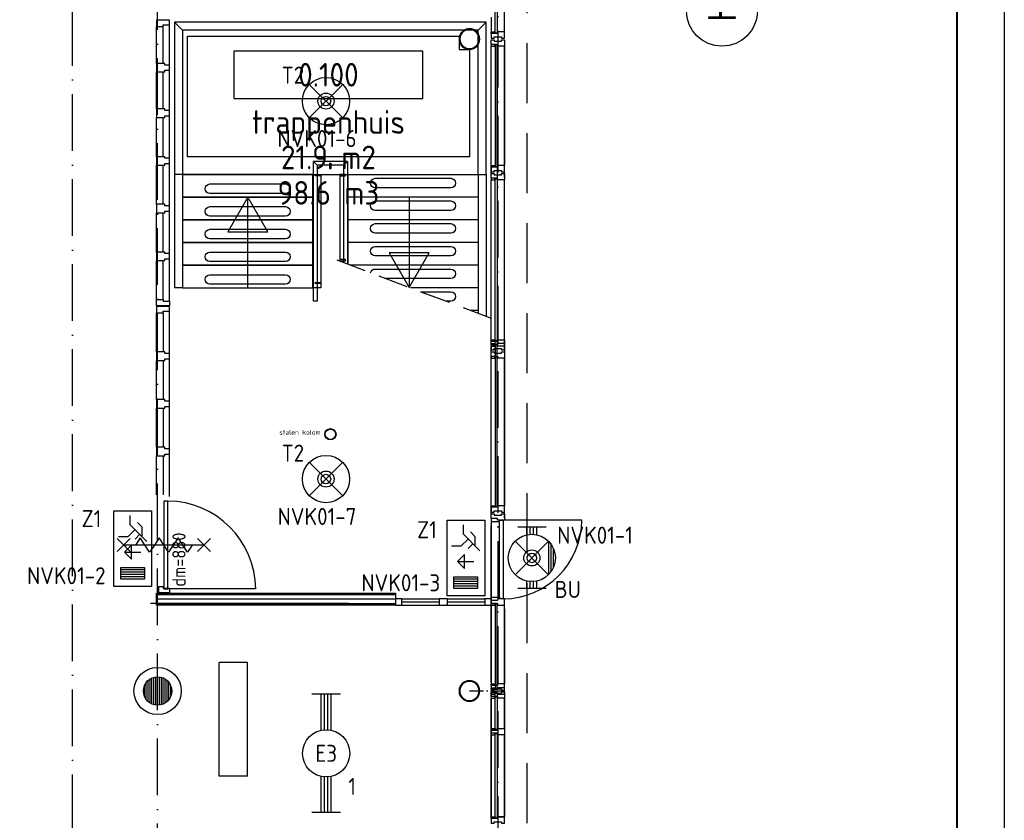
# Model space of a CAD drawing. Header units: millimetres. Extents: x 90707 to 259985, y -1262 to 84291.
# Tile 81 of 85: x 230286 to 240707, y 49239 to 57713. Entities that reach past the tile are written whole.
import ezdxf
from ezdxf.enums import TextEntityAlignment as Align

# ---------------------------------------------------------------- set-up
doc = ezdxf.new("R2010")
doc.units = ezdxf.units.MM
doc.header["$LTSCALE"] = 100
for name, pattern in [('DASHDOT', [9, 6, -1.5, 0, -1.5]), ('HIDDEN', [9.525, 6.35, -3.175]), ('HIDDEN2', [4.7625, 3.175, -1.5875])]:
    doc.linetypes.add(name, pattern=pattern)
doc.layers.get('0').update_dxf_attribs({"linetype": 'CONTINUOUS'})
for name, color, linetype in [('AL$1----_ALGEMEEN', 7, 'CONTINUOUS'), ('AL$7----_STRAMIEN', 1, 'DASHDOT'), ('AL$8----_HULPLIJNEN', 2, 'CONTINUOUS'), ('AL21----_BUITENWAND', 4, 'CONTINUOUS'), ('AL22----_BINNENWAND', 7, 'CONTINUOUS'), ('AL24----_TRAPPEN', 7, 'CONTINUOUS'), ('AL28----_KONSTRUKTIE', 3, 'CONTINUOUS'), ('AL29----_BOVENBOUW', 7, 'CONTINUOUS'), ('AL31----_BUITENKOZ', 7, 'CONTINUOUS'), ('AL31----_DRAAIRICHTING', 1, 'CONTINUOUS'), ('AL32----_BINNENKOZ', 7, 'CONTINUOUS'), ('AL32----_DAGMAAT', 1, 'CONTINUOUS'), ('AL65----_BEVEILIGING', 7, 'CONTINUOUS'), ('ALL-----_REFLIJNEN', 8, 'CONTINUOUS'), ('ALN-----_BLOCKNAAM', 2, 'CONTINUOUS'), ('ALXOU---_GLAS', 7, 'CONTINUOUS'), ('ARMATUUR', 8, 'CONTINUOUS'), ('EB63101-_ATTRIB', 2, 'CONTINUOUS'), ('EB63202-_ATTRIB', 2, 'CONTINUOUS'), ('EB63501-_ATTRIB', 2, 'CONTINUOUS'), ('EL63101-_LICHT-ARM', 3, 'CONTINUOUS'), ('EL63202-_NOODVRL-TXT', 3, 'CONTINUOUS'), ('EL63501-_NOODVRL-ARM', 3, 'CONTINUOUS'), ('EL6441--_DATACOM', 3, 'CONTINUOUS'), ('GEBOUWLABEL', 4, 'CONTINUOUS'), ('HEKWERKEN', 1, 'CONTINUOUS'), ('INHOUD', 7, 'CONTINUOUS'), ('LIJN025', 10, 'CONTINUOUS'), ('LIJN050', 90, 'CONTINUOUS'), ('OMSCHRIJVING', 7, 'CONTINUOUS'), ('OPPERVLAK', 7, 'CONTINUOUS'), ('TEKST25', 10, 'CONTINUOUS'), ('TEKST35', 50, 'CONTINUOUS'), ('TEKST50', 90, 'CONTINUOUS'), ('TRAPBEKLEDIG', 7, 'CONTINUOUS'), ('VOLGNUMMER', 7, 'CONTINUOUS')]:
    doc.layers.add(name, color=color, linetype=linetype)
doc.styles.add('1_8', font='ISO', dxfattribs={"height": 1.8})
doc.styles.add('ISO', font='ISO.SHX')
doc.styles.add('NORATT', font='isocp.shx')
doc.styles.add('ROMAND', font='romand')
doc.styles.get("Standard").update_dxf_attribs({"font": 'iso.shx'})

# ---------------------------------------------------------------- blocks, each defined once
blk = doc.blocks.new('A0-GE')
at = {"layer": 'LIJN025'}
blk.add_lwpolyline([(1500, 841), (1500, 0), (0, 0), (0, 841)], close=True, dxfattribs=at)
at = {"layer": 'LIJN050', "const_width": 0.2}
blk.add_lwpolyline([(1495, 836), (25, 836), (25, 5), (1495, 5)], close=True, dxfattribs=at)
at = {"layer": 'TEKST25', "style": 'ROMAND', "width": 2.899115}
blk.add_attdef('STATUS', text='', height=2.5, dxfattribs=at).set_placement((1454, 71.5), (1493, 71.5), align=Align.FIT)
at = {"layer": 'TEKST25', "style": 'ISO'}
for tag, p in [('E', (1455.25, 66)), ('NAAM-E', (1466.75, 66)), ('DATUM-E', (1485, 66)), ('D', (1455.25, 61)), ('NAAM-D', (1466.75, 61)), ('DATUM-D', (1485, 61)), ('C', (1455.25, 56)), ('NAAM-C', (1466.75, 56)), ('DATUM-C', (1485, 56)), ('B', (1455.25, 51)), ('NAAM-B', (1466.75, 51)), ('DATUM-B', (1485, 51)), ('A', (1455.25, 46)), ('NAAM-A', (1466.75, 46)), ('DATUM-A', (1485, 46))]:
    blk.add_attdef(tag, text='', height=2.5, dxfattribs=at).set_placement(p, align=Align.CENTER)
for tag, p in [('DATUM', (1332.75, 36.25)), ('SCHAAL', (1368, 36.25)), ('GETEKEND', (1398.25, 36.25)), ('GECONTOL.', (1433, 36.25)), ('FORMAAT', (1463.25, 28.25))]:
    blk.add_attdef(tag, p, '', height=2.5, dxfattribs=at)
at = {"layer": 'TEKST35', "style": 'ISO'}
for tag, p in [('PROJECT', (1334.5, 72.5)), ('PLAATS', (1334.5, 63.5)), ('INSTALLATIE-REGEL1', (1334.5, 52.5)), ('INSTALLATIE-REGEL2', (1334.5, 43.5))]:
    blk.add_attdef(tag, p, '', height=4, dxfattribs=at)
blk.add_attdef('PROJ.NR.', text='', height=4, dxfattribs=at).set_placement((1481, 23), align=Align.CENTER)
at = {"layer": 'TEKST50', "style": 'ISO'}
blk.add_attdef('FILE-NAAM', text='', height=5, dxfattribs=at).set_placement((1473.5, 7.5), align=Align.CENTER)
blk = doc.blocks.new('ES3G01')
at = {"color": 0}
for p, q in [((-1.77, 1.77), (1.77, -1.77)), ((1.77, 1.77), (-1.77, -1.77))]:
    blk.add_line(p, q, dxfattribs=at)
at = {"color": 6}
blk.add_lwpolyline([(1.77, -1.77), (1.75, -1.75)], dxfattribs=at)
blk.add_circle((0, 0), 2.5)
at = {"color": 0}
for radius in [0.85, 0.5]:
    blk.add_circle((0, 0), radius, dxfattribs=at)
at = {"color": 6, "style": '1_8'}
for tag, flags, p in [('A_CODE', 8, (-3.5, 2.75)), ('SCHAK', 8, (3.5, 2.75)), ('GROEP', 8, (-3.5, -2.75)), ('KAST', 9, (3.5, -2.75))]:
    blk.add_attdef(tag, text='', height=1.8, dxfattribs=dict(at, flags=flags)).set_placement(p, align=Align.MIDDLE)
blk = doc.blocks.new('EJ3T01W')
at = {"color": 0}
for p, q in [((-3.25, -1.5), (-3.25, 1.5)), ((-1.77, 1.77), (1.77, -1.77)), ((1.77, 1.77), (-1.77, -1.77)), ((3.25, -1.5), (3.25, 1.5)), ((-3.25, 0.52), (-2.44, 0.52)), ((-3.25, 0.17), (-2.49, 0.17)), ((2.44, 0.52), (3.25, 0.52)), ((2.49, 0.17), (3.25, 0.17)), ((-3.25, -0.17), (-2.49, -0.17)), ((-3.25, -0.52), (-2.44, -0.52)), ((2.44, -0.52), (3.25, -0.52)), ((2.49, -0.17), (3.25, -0.17))]:
    blk.add_line(p, q, dxfattribs=at)
for p, q in [((1.77, -1.77), (-1.77, -1.77)), ((1.48, -2.02), (-1.48, -2.02)), ((1.05, -2.27), (-1.05, -2.27))]:
    blk.add_line(p, q)
at = {"color": 6}
blk.add_lwpolyline([(1.77, -1.77), (1.75, -1.75)], dxfattribs=at)
at = {"color": 0}
for radius in [2.5, 0.85, 0.5]:
    blk.add_circle((0, 0), radius, dxfattribs=at)
at = {"color": 6, "style": '1_8'}
for tag, flags, p in [('A_CODE', 8, (-3.5, 2.75)), ('SCHAK', 8, (3.5, 2.75)), ('GROEP', 8, (-3.5, -2.75)), ('KAST', 9, (3.5, -2.75))]:
    blk.add_attdef(tag, text='', height=1.8, dxfattribs=dict(at, flags=flags)).set_placement(p, align=Align.MIDDLE)
blk = doc.blocks.new('ES3N026')
for p, q in [((2.25, 1.25), (2.25, -1.25)), ((2.5, 1.25), (2.5, -1.25)), ((2.75, 1.25), (2.75, -1.25)), ((3, 1.25), (3, -1.25)), ((-1.5, 0.75), (-1, 0.25)), ((0.38, -0.88), (0.38, 0.87))]:
    blk.add_line(p, q)
for points in [[(4.01, 2.01), (4.01, -1.98), (-3.99, -1.98), (-3.99, 2.01)], [(3.25, -1.25), (2, -1.25), (2, 1.25), (3.25, 1.25)], [(0.38, -0.88), (1.12, -0.13), (-0.37, -0.13)]]:
    blk.add_lwpolyline(points, close=True)
for points in [[(-0.75, 1.5), (-2.5, -0.25), (-3.5, -0.25)], [(-1.25, 1), (-2.25, 1), (-2.75, 0.5)], [(-2, 0.25), (-1.25, -0.5), (-1.25, -1.5)]]:
    blk.add_lwpolyline(points)
at = {"color": 2, "style": '1_8', "flags": 8}
blk.add_attdef('NUMMER', text='', height=1.8, dxfattribs=at).set_placement((4, 3.75), align=Align.MIDDLE)
at = {"style": '1_8'}
for tag, flags, p in [('A_CODE', 8, (-3.5, 2.75)), ('SCHAK', 8, (3.5, 2.75)), ('GROEP', 8, (-3.5, -2.75)), ('KAST', 9, (3.5, -2.75))]:
    blk.add_attdef(tag, text='', height=1.8, dxfattribs=dict(at, flags=flags)).set_placement(p, align=Align.MIDDLE_CENTER)
blk = doc.blocks.new('EJ3T20')
at = {"color": 0}
for p, q in [((-6.25, -1.5), (-6.25, 1.5)), ((-6.25, -1.5), (-6.25, 1.5)), ((6.25, -1.5), (6.25, 1.5)), ((6.25, -1.5), (6.25, 1.5)), ((-6.25, 0.52), (-2.44, 0.52)), ((-6.25, 0.52), (-2.44, 0.52)), ((-6.25, 0.17), (-2.49, 0.17)), ((-6.25, 0.17), (-2.49, 0.17)), ((2.44, 0.52), (6.25, 0.52)), ((2.44, 0.52), (6.25, 0.52)), ((2.49, 0.17), (6.25, 0.17)), ((2.49, 0.17), (6.25, 0.17)), ((-6.25, -0.17), (-2.49, -0.17)), ((-6.25, -0.17), (-2.49, -0.17)), ((-6.25, -0.52), (-2.44, -0.52)), ((-6.25, -0.52), (-2.44, -0.52)), ((2.44, -0.52), (6.25, -0.52)), ((2.44, -0.52), (6.25, -0.52)), ((2.49, -0.17), (6.25, -0.17)), ((2.49, -0.17), (6.25, -0.17))]:
    blk.add_line(p, q, dxfattribs=at)
blk.add_circle((0, 0), 2.5, dxfattribs=at)
blk.add_circle((0, 0), 2.5, dxfattribs=at)
at = {"style": 'NORATT', "flags": 9}
blk.add_attdef('GELIJK', text='', height=1.8, dxfattribs=at).set_placement((3.5, 5), align=Align.MIDDLE_CENTER)
at = {"color": 6}
for tag, style, flags, p in [('SCHAK', 'NORATT', 8, (3.5, 2.75)), ('SCHAK', '1_8', 8, (3.5, 2.75)), ('A_CODE', 'NORATT', 8, (0, 0)), ('A_CODE', '1_8', 8, (0, 0)), ('GROEP', 'NORATT', 8, (-3.5, -2.75)), ('GROEP', '1_8', 8, (-3.5, -2.75)), ('KAST', 'NORATT', 9, (3.5, -2.75)), ('KAST', '1_8', 9, (3.5, -2.75))]:
    blk.add_attdef(tag, text='', height=1.8, dxfattribs=dict(at, style=style, flags=flags)).set_placement(p, align=Align.MIDDLE)
blk = doc.blocks.new('1010')
at = {"layer": 'AL$7----_STRAMIEN', "color": 7, "linetype": 'Continuous'}
blk.add_circle((0, 750), 750, dxfattribs=at)
at = {"layer": 'AL$7----_STRAMIEN', "color": 3, "linetype": 'Continuous'}
blk.add_attdef('STR-NAAM', text='', height=600, rotation=360, dxfattribs=at).set_placement((0, 750), align=Align.MIDDLE)
at = {"layer": 'ALN-----_BLOCKNAAM', "linetype": 'Continuous'}
blk.add_text('1010', height=100, dxfattribs=at).set_placement((0, 0))
blk = doc.blocks.new('GEBOUWLABEL')
at = {"layer": 'VOLGNUMMER'}
blk.add_lwpolyline([(-4, -1), (4, -1), (4, 1), (-4, 1)], close=True, dxfattribs=at)
at = {"color": 0, "linetype": 'ByBlock', "flags": 1}
for tag, p in [('OPPERVLAKTESOORT', (0.5, 8)), ('TERREIN', (0.5, 6.5)), ('GEBOUW', (0.5, 5)), ('GEBRUIKSFUNCTIE', (0.5, 3.5)), ('BOUWLAAG', (0.5, 2)), ('HOOGTE', (0, -6.5)), ('RUIMTEFUNCTIE', (0, -8))]:
    blk.add_attdef(tag, text='', height=1, dxfattribs=at).set_placement(p, align=Align.MIDDLE_CENTER)
at = {"layer": 'INHOUD', "color": 0, "linetype": 'ByBlock'}
blk.add_attdef('INHOUD', text='', height=1, dxfattribs=at).set_placement((0, -5), align=Align.MIDDLE_CENTER)
at = {"layer": 'OMSCHRIJVING', "color": 0, "linetype": 'ByBlock'}
blk.add_attdef('OMSCHRIJVING', text='', height=1, dxfattribs=at).set_placement((0, -2), align=Align.MIDDLE_CENTER)
at = {"layer": 'OPPERVLAK', "color": 0, "linetype": 'ByBlock'}
blk.add_attdef('OPPERVLAK', text='', height=1, dxfattribs=at).set_placement((0, -3.5), align=Align.MIDDLE_CENTER)
at = {"layer": 'VOLGNUMMER', "color": 0, "linetype": 'ByBlock'}
blk.add_attdef('VOLGNUMMER', text='', height=1, dxfattribs=at).set_placement((0, 0), align=Align.MIDDLE_CENTER)
blk = doc.blocks.new('BU11467H01')
at = {"linetype": 'Continuous'}
blk.add_lwpolyline([(0, 114), (67, 114), (67, 67), (50, 67), (50, 0), (0, 0)], close=True, dxfattribs=at)
blk = doc.blocks.new('A$Cca306792')
at = {"layer": 'AL$1----_ALGEMEEN', "color": 8}
for p, q in [((140892, 58864), (140807, 58949)), ((143928, 58660), (143928, 57523))]:
    blk.add_line(p, q, dxfattribs=at)
blk.add_lwpolyline([(140944, 58800), (143819, 58800), (143819, 58660), (143928, 58660), (143928, 57523), (140944, 57523), (140944, 58800)], close=True, dxfattribs=at)
for points in [[(142263, 57096), (142272, 57096)], [(142263, 57096), (142272, 57096)], [(142263, 56856), (142272, 56856)], [(142263, 56856), (142272, 56856)], [(142263, 56616), (142272, 56616)], [(142263, 56616), (142272, 56616)]]:
    blk.add_lwpolyline(points, dxfattribs=at)
at = {"layer": 'AL$7----_STRAMIEN', "color": 1}
blk.add_line((144228, 78659), (144228, 39965), dxfattribs=at)
for points in [[(139728, 41385), (139728, 78659)], [(140628, 39965), (140628, 78659)]]:
    blk.add_lwpolyline(points, dxfattribs=at)
at = {"layer": 'AL$8----_HULPLIJNEN', "color": 8, "linetype": 'DASHDOT', "ltscale": 0.25}
blk.add_line((143928, 51870), (144296, 51870), dxfattribs=at)
at = {"layer": 'AL21----_BUITENWAND', "color": 8, "linetype": 'HIDDEN'}
blk.add_line((144538, 50470), (144538, 59390), dxfattribs=at)
at = {"layer": 'AL22----_BINNENWAND', "color": 8}
blk.add_lwpolyline([(143145, 52779), (140618, 52779), (140618, 52904), (143145, 52904)], close=True, dxfattribs=at)
at = {"layer": 'AL22----_BINNENWAND', "color": 8, "linetype": 'Continuous'}
for points in [[(143145, 52889), (140618, 52889)], [(143145, 52794), (140618, 52794)]]:
    blk.add_lwpolyline(points, dxfattribs=at)
at = {"layer": 'AL24----_TRAPPEN', "color": 8}
for p, q in [((140892, 58864), (140807, 58949)), ((144107, 58949), (144022, 58864)), ((140892, 57336), (140807, 57336)), ((142357, 57336), (142357, 56136)), ((142557, 57336), (142557, 56417)), ((142557, 57336), (142557, 56417)), ((142642, 57336), (142642, 56384)), ((142642, 57336), (142642, 56384)), ((144022, 57336), (144107, 57336)), ((144022, 57336), (144022, 55866)), ((144107, 57336), (144107, 55834)), ((144022, 57096), (142642, 57096)), ((144022, 56856), (142642, 56856)), ((144022, 56616), (142642, 56616)), ((144022, 56376), (142666, 56376)), ((140892, 56136), (140807, 56136)), ((144022, 56136), (143305, 56136)), ((144022, 55896), (143943, 55896))]:
    blk.add_line(p, q, dxfattribs=at)
for points in [[(144107, 57336), (144107, 58949), (140807, 58949), (140807, 56136)], [(143923, 57523), (142531, 57523)], [(141582, 56136), (141582, 57095)], [(143291, 57096), (143291, 56141)], [(142263, 56136), (142272, 56136)], [(142357, 56136), (142272, 56136)]]:
    blk.add_lwpolyline(points, dxfattribs=at)
for points in [[(144022, 58864), (140892, 58864), (140892, 57336), (144022, 57336)], [(140892, 57096), (142272, 57096), (142272, 57336), (140892, 57336)], [(140892, 56856), (142272, 56856), (142272, 57096), (140892, 57096)], [(141582, 57095), (141371, 56729), (141794, 56729)], [(140892, 56616), (142272, 56616), (142272, 56856), (140892, 56856)], [(140892, 56376), (142272, 56376), (142272, 56616), (140892, 56616)], [(143291, 56141), (143503, 56507), (143080, 56507)], [(140892, 56136), (142272, 56136), (142272, 56376), (140892, 56376)]]:
    blk.add_lwpolyline(points, close=True, dxfattribs=at)
at = {"layer": 'AL28----_KONSTRUKTIE', "color": 8}
for points in [[(144038, 58770, 1), (143819, 58770, 1)], [(144030, 58770, 1), (143827, 58770, 1)]]:
    blk.add_lwpolyline(points, format="xyb", close=True, dxfattribs=at)
for radius in [60, 55]:
    blk.add_circle((142457, 54587), radius, dxfattribs=at)
for radius, start, end in [(110, 0, 180), (102, 0, 180), (110, 180, 0), (102, 180, 0)]:
    blk.add_arc((143928, 51870), radius, start, end, dxfattribs=at)
at = {"layer": 'AL29----_BOVENBOUW', "color": 8, "linetype": 'HIDDEN2'}
blk.add_line((144162, 55813), (142518, 56432), dxfattribs=at)
at = {"layer": 'AL31----_BUITENKOZ', "color": 8}
for p, q in [((144298, 58846), (144298, 59140)), ((144159, 59001), (144159, 58846)), ((144159, 58711), (144159, 58761)), ((144159, 58761), (144189, 58761)), ((144197, 58711), (144159, 58711)), ((144159, 58711), (144159, 58694)), ((144226, 58711), (144159, 58711)), ((144159, 57303), (144159, 58694)), ((144159, 58694), (144197, 58694)), ((144189, 58761), (144189, 58747)), ((144189, 58747), (144269, 58747)), ((144197, 58694), (144197, 58711)), ((144226, 58711), (144197, 58711)), ((144197, 58711), (144197, 58694)), ((144197, 58694), (144201, 58694)), ((144201, 58694), (144201, 58707)), ((144201, 58707), (144222, 58707)), ((144222, 58707), (144222, 58694)), ((144222, 58694), (144226, 58694)), ((144226, 58694), (144226, 58711)), ((144226, 58694), (144226, 58711)), ((144298, 58694), (144226, 58694)), ((144269, 58747), (144269, 58761)), ((144269, 58761), (144298, 58761)), ((144298, 58761), (144298, 58694)), ((144159, 55529), (144159, 57253)), ((144159, 55529), (144159, 55546)), ((144159, 55546), (144197, 55546)), ((144197, 55546), (144201, 55546)), ((144197, 55529), (144197, 55546)), ((144197, 55546), (144197, 55529)), ((144201, 55546), (144201, 55533)), ((144222, 55533), (144222, 55546)), ((144222, 55546), (144226, 55546)), ((144226, 55546), (144226, 55529)), ((144298, 55546), (144226, 55546)), ((144226, 55546), (144226, 55529)), ((144298, 55479), (144298, 55546)), ((144226, 55529), (144159, 55529)), ((144159, 55529), (144159, 55479)), ((144197, 55529), (144159, 55529)), ((144159, 55479), (144189, 55479)), ((144159, 55411), (144159, 55461)), ((144159, 55461), (144189, 55461)), ((144189, 55479), (144189, 55493)), ((144189, 55493), (144269, 55493)), ((144189, 55461), (144189, 55447)), ((144189, 55447), (144269, 55447)), ((144226, 55529), (144197, 55529)), ((144201, 55533), (144222, 55533)), ((144269, 55493), (144269, 55479)), ((144269, 55479), (144298, 55479)), ((144269, 55447), (144269, 55461)), ((144269, 55461), (144298, 55461)), ((144298, 55461), (144298, 55394)), ((144226, 55411), (144159, 55411)), ((144197, 55411), (144159, 55411)), ((144159, 55411), (144159, 55394)), ((144159, 53703), (144159, 55394)), ((144159, 55394), (144197, 55394)), ((144226, 55411), (144197, 55411)), ((144197, 55411), (144197, 55394)), ((144197, 55394), (144197, 55411)), ((144197, 55394), (144201, 55394)), ((144201, 55394), (144201, 55407)), ((144201, 55407), (144222, 55407)), ((144222, 55407), (144222, 55394)), ((144222, 55394), (144226, 55394)), ((144226, 55394), (144226, 55411)), ((144226, 55394), (144226, 55411)), ((144298, 55394), (144226, 55394)), ((144159, 51963), (144159, 53619)), ((144159, 51929), (144159, 51946)), ((144159, 51946), (144197, 51946)), ((144226, 51929), (144159, 51929)), ((144159, 51929), (144159, 51879)), ((144197, 51929), (144159, 51929)), ((144197, 51946), (144201, 51946)), ((144197, 51929), (144197, 51946)), ((144197, 51946), (144197, 51929)), ((144226, 51929), (144197, 51929)), ((144201, 51946), (144201, 51933)), ((144201, 51933), (144222, 51933)), ((144222, 51933), (144222, 51946)), ((144222, 51946), (144226, 51946)), ((144226, 51946), (144226, 51929)), ((144298, 51946), (144226, 51946)), ((144226, 51946), (144226, 51929)), ((144298, 51879), (144298, 51946)), ((144159, 51879), (144189, 51879)), ((144159, 51811), (144159, 51861)), ((144159, 51861), (144189, 51861)), ((144226, 51811), (144159, 51811)), ((144197, 51811), (144159, 51811)), ((144159, 51811), (144159, 51794)), ((144159, 51794), (144197, 51794)), ((144159, 51473), (144159, 51794)), ((144189, 51879), (144189, 51893)), ((144189, 51893), (144269, 51893)), ((144189, 51861), (144189, 51847)), ((144189, 51847), (144269, 51847)), ((144226, 51811), (144197, 51811)), ((144197, 51811), (144197, 51794)), ((144197, 51794), (144197, 51811)), ((144197, 51794), (144201, 51794)), ((144201, 51794), (144201, 51807)), ((144201, 51807), (144222, 51807)), ((144222, 51807), (144222, 51794)), ((144222, 51794), (144226, 51794)), ((144226, 51794), (144226, 51811)), ((144226, 51794), (144226, 51811)), ((144298, 51794), (144226, 51794)), ((144269, 51893), (144269, 51879)), ((144269, 51879), (144298, 51879)), ((144269, 51847), (144269, 51861)), ((144269, 51861), (144298, 51861)), ((144298, 51861), (144298, 51794)), ((144159, 51456), (144159, 51473)), ((144159, 51473), (144197, 51473)), ((144159, 51423), (144159, 51456)), ((144159, 51456), (144226, 51456)), ((144197, 51456), (144159, 51456)), ((144226, 51423), (144159, 51423)), ((144159, 50519), (144159, 51423)), ((144197, 51423), (144159, 51423)), ((144159, 51423), (144159, 51406)), ((144159, 51406), (144197, 51406)), ((144197, 51473), (144201, 51473)), ((144197, 51456), (144197, 51473)), ((144197, 51473), (144197, 51456)), ((144226, 51456), (144197, 51456)), ((144226, 51423), (144197, 51423)), ((144197, 51423), (144197, 51406)), ((144197, 51406), (144197, 51423)), ((144197, 51406), (144201, 51406)), ((144201, 51473), (144201, 51460)), ((144201, 51460), (144222, 51460)), ((144201, 51406), (144201, 51419)), ((144201, 51419), (144222, 51419)), ((144222, 51460), (144222, 51473)), ((144222, 51473), (144226, 51473)), ((144222, 51419), (144222, 51406)), ((144222, 51406), (144226, 51406)), ((144226, 51473), (144226, 51456)), ((144226, 51456), (144226, 51473)), ((144226, 51473), (144298, 51473)), ((144226, 51406), (144226, 51423)), ((144226, 51406), (144226, 51423)), ((144298, 51406), (144226, 51406)), ((144298, 51473), (144298, 51406)), ((144159, 50519), (144159, 50536)), ((144159, 50536), (144197, 50536)), ((144226, 50519), (144159, 50519)), ((144159, 50519), (144159, 50469)), ((144197, 50519), (144159, 50519)), ((144197, 50536), (144201, 50536)), ((144197, 50519), (144197, 50536)), ((144197, 50536), (144197, 50519)), ((144226, 50519), (144197, 50519)), ((144201, 50536), (144201, 50523)), ((144201, 50523), (144222, 50523)), ((144222, 50523), (144222, 50536)), ((144222, 50536), (144226, 50536)), ((144226, 50536), (144226, 50519)), ((144298, 50536), (144226, 50536)), ((144226, 50536), (144226, 50519)), ((144298, 50469), (144298, 50536))]:
    blk.add_line(p, q, dxfattribs=at)
at = {"layer": 'AL31----_BUITENKOZ', "color": 8, "linetype": 'Continuous'}
for p, q in [((144159, 58846), (144197, 58846)), ((144159, 58829), (144159, 58846)), ((144197, 58829), (144159, 58829)), ((144159, 58829), (144159, 58779)), ((144226, 58829), (144159, 58829)), ((144159, 58779), (144165, 58779)), ((144165, 58779), (144179, 58779)), ((144179, 58779), (144179, 58779)), ((144179, 58779), (144189, 58779)), ((144189, 58779), (144189, 58793)), ((144189, 58793), (144269, 58793)), ((144197, 58846), (144197, 58829)), ((144279, 58846), (144226, 58846)), ((144226, 58846), (144226, 58829)), ((144269, 58793), (144269, 58779)), ((144269, 58779), (144278, 58779)), ((144278, 58779), (144278, 58779)), ((144278, 58779), (144292, 58779)), ((144287, 58846), (144279, 58846)), ((144291, 58846), (144287, 58846)), ((144298, 58846), (144291, 58846)), ((144292, 58779), (144298, 58779)), ((144298, 58798), (144298, 58846)), ((144298, 58779), (144298, 58798))]:
    blk.add_line(p, q, dxfattribs=at)
at = {"layer": 'AL31----_BUITENKOZ', "color": 8}
for points in [[(144159, 57431), (144159, 58694)], [(144298, 57303), (144298, 58694)], [(144298, 58694), (144298, 57431)], [(144159, 55588), (144159, 57279)], [(144298, 55588), (144298, 57279)], [(144298, 55546), (144298, 57236)], [(144159, 53831), (144159, 55521)], [(144298, 55521), (144298, 53831)], [(144298, 53703), (144298, 55394)], [(144159, 53662), (144159, 51903)], [(144298, 51903), (144298, 52779)], [(144298, 52739), (144298, 51946)], [(144159, 51836), (144159, 50537)], [(144298, 51836), (144298, 50537)], [(144298, 51473), (144298, 51794)], [(144298, 50536), (144298, 51406)]]:
    blk.add_lwpolyline(points, dxfattribs=at)
for points in [[(144226, 57431), (144226, 57414), (144159, 57414), (144159, 57364), (144189, 57364), (144189, 57378), (144269, 57378), (144269, 57364), (144298, 57364), (144298, 57431)], [(144197, 57414), (144159, 57414), (144159, 57431), (144197, 57431)], [(144197, 57431), (144201, 57431), (144201, 57418), (144222, 57418), (144222, 57431), (144226, 57431), (144226, 57414), (144197, 57414)], [(144226, 57279), (144226, 57296), (144159, 57296), (144159, 57346), (144189, 57346), (144189, 57332), (144269, 57332), (144269, 57346), (144298, 57346), (144298, 57279)], [(144197, 57296), (144159, 57296), (144159, 57279), (144197, 57279)], [(144197, 57279), (144201, 57279), (144201, 57292), (144222, 57292), (144222, 57279), (144226, 57279), (144226, 57296), (144197, 57296)], [(144197, 55571), (144159, 55571), (144159, 55588), (144197, 55588)], [(144298, 55521), (144226, 55521), (144226, 55538), (144159, 55538), (144159, 55571), (144226, 55571), (144226, 55588), (144298, 55588)], [(144197, 55588), (144201, 55588), (144201, 55575), (144222, 55575), (144222, 55588), (144226, 55588), (144226, 55571), (144197, 55571)], [(144197, 55538), (144159, 55538), (144159, 55521), (144197, 55521)], [(144197, 55521), (144201, 55521), (144201, 55534), (144222, 55534), (144222, 55521), (144226, 55521), (144226, 55538), (144197, 55538)], [(144226, 53831), (144226, 53814), (144159, 53814), (144159, 53764), (144189, 53764), (144189, 53778), (144269, 53778), (144269, 53764), (144298, 53764), (144298, 53831)], [(144197, 53814), (144159, 53814), (144159, 53831), (144197, 53831)], [(144197, 53831), (144201, 53831), (144201, 53818), (144222, 53818), (144222, 53831), (144226, 53831), (144226, 53814), (144197, 53814)], [(144226, 53679), (144226, 53696), (144159, 53696), (144159, 53746), (144189, 53746), (144189, 53732), (144269, 53732), (144269, 53746), (144298, 53746), (144298, 53679)], [(144159, 53696), (144159, 53662), (144247, 53662), (144247, 53679), (144226, 53679), (144226, 53696)], [(144247, 53679), (144287, 53679), (144287, 52846), (144247, 52846)], [(144159, 52829), (144159, 52863), (144247, 52863), (144247, 52846), (144226, 52846), (144226, 52829)], [(144298, 52846), (144226, 52846), (144226, 52829), (144159, 52829), (144159, 52796), (144226, 52796), (144226, 52779), (144298, 52779)], [(144197, 52796), (144159, 52796), (144159, 52779), (144197, 52779)], [(144197, 52779), (144201, 52779), (144201, 52792), (144222, 52792), (144222, 52779), (144226, 52779), (144226, 52796), (144197, 52796)], [(144226, 50537), (144226, 50520), (144159, 50520), (144159, 50470), (144189, 50470), (144189, 50484), (144269, 50484), (144269, 50470), (144298, 50470), (144298, 50537)], [(144197, 50520), (144159, 50520), (144159, 50537), (144197, 50537)], [(144197, 50537), (144201, 50537), (144201, 50524), (144222, 50524), (144222, 50537), (144226, 50537), (144226, 50520), (144197, 50520)], [(144197, 50536), (144201, 50536), (144201, 50523), (144222, 50523), (144222, 50536), (144226, 50536), (144226, 50519), (144197, 50519)]]:
    blk.add_lwpolyline(points, close=True, dxfattribs=at)
at = {"layer": 'AL31----_BUITENKOZ', "color": 8, "linetype": 'Continuous'}
blk.add_lwpolyline([(140735, 53880), (140694, 53880), (140694, 52950), (140735, 52950)], close=True, dxfattribs=at)
at = {"layer": 'AL31----_DRAAIRICHTING', "color": 8}
for p, q in [((141665, 52950), (140735, 52950)), ((140568, 51732), (140568, 52007)), ((140588, 51725), (140588, 52014)), ((140608, 51721), (140608, 52018)), ((140628, 51720), (140628, 52020)), ((140648, 51721), (140648, 52018)), ((140668, 51725), (140668, 52014)), ((140688, 51732), (140688, 52007)), ((140488, 51816), (140488, 51923)), ((140508, 51780), (140508, 51960)), ((140528, 51758), (140528, 51981)), ((140548, 51743), (140548, 51996)), ((140708, 51743), (140708, 51996)), ((140728, 51758), (140728, 51981)), ((140748, 51780), (140748, 51960)), ((140768, 51816), (140768, 51923)), ((144159, 51886), (144159, 51903)), ((144159, 51903), (144197, 51903)), ((144197, 51903), (144201, 51903)), ((144197, 51886), (144197, 51903)), ((144197, 51903), (144197, 51886)), ((144201, 51903), (144201, 51890)), ((144222, 51890), (144222, 51903)), ((144222, 51903), (144226, 51903)), ((144226, 51903), (144226, 51886)), ((144298, 51903), (144226, 51903)), ((144226, 51903), (144226, 51886)), ((144298, 51836), (144298, 51903)), ((144197, 51886), (144159, 51886)), ((144226, 51886), (144159, 51886)), ((144159, 51886), (144159, 51853)), ((144159, 51853), (144226, 51853)), ((144197, 51853), (144159, 51853)), ((144159, 51853), (144159, 51836)), ((144159, 51836), (144197, 51836)), ((144226, 51886), (144197, 51886)), ((144226, 51853), (144197, 51853)), ((144197, 51853), (144197, 51836)), ((144197, 51836), (144197, 51853)), ((144197, 51836), (144201, 51836)), ((144201, 51890), (144222, 51890)), ((144201, 51460), (144201, 51849)), ((144201, 51849), (144222, 51849)), ((144201, 51836), (144201, 51849)), ((144201, 51849), (144222, 51849)), ((144222, 51849), (144222, 51460)), ((144222, 51849), (144222, 51836)), ((144222, 51836), (144226, 51836)), ((144226, 51853), (144226, 51836)), ((144226, 51836), (144226, 51853)), ((144226, 51836), (144298, 51836)), ((144159, 51456), (144159, 51473)), ((144159, 51473), (144197, 51473)), ((144159, 51423), (144159, 51456)), ((144159, 51456), (144226, 51456)), ((144197, 51456), (144159, 51456)), ((144197, 51423), (144159, 51423)), ((144159, 51423), (144159, 51406)), ((144226, 51423), (144159, 51423)), ((144159, 51406), (144197, 51406)), ((144197, 51473), (144201, 51473)), ((144197, 51456), (144197, 51473)), ((144197, 51473), (144197, 51456)), ((144226, 51456), (144197, 51456)), ((144197, 51406), (144197, 51423)), ((144226, 51423), (144197, 51423)), ((144197, 51423), (144197, 51406)), ((144197, 51406), (144201, 51406)), ((144201, 51473), (144201, 51460)), ((144201, 51460), (144222, 51460)), ((144222, 51460), (144201, 51460)), ((144201, 51406), (144201, 51419)), ((144201, 51419), (144222, 51419)), ((144222, 51460), (144222, 51473)), ((144222, 51473), (144226, 51473)), ((144222, 51419), (144222, 51406)), ((144222, 51406), (144226, 51406)), ((144226, 51456), (144226, 51473)), ((144226, 51473), (144298, 51473)), ((144226, 51473), (144226, 51456)), ((144226, 51406), (144226, 51423)), ((144226, 51406), (144226, 51423)), ((144298, 51406), (144226, 51406)), ((144298, 51473), (144298, 51406))]:
    blk.add_line(p, q, dxfattribs=at)
blk.add_lwpolyline([(144287, 52846, 0.413528), (145117, 53679), (144287, 53679)], format="xyb", close=True, dxfattribs=at)
for radius in [250, 150]:
    blk.add_circle((140628, 51870), radius, dxfattribs=at)
for centre, radius, start, end in [((140727, 52941), 939, 0.538, 89.462), ((143928, 51870), 110, 0, 180), ((143928, 51870), 102, 0, 180), ((143928, 51870), 110, 180, 0), ((143928, 51870), 102, 180, 0)]:
    blk.add_arc(centre, radius, start, end, dxfattribs=at)
at = {"layer": 'AL32----_BINNENKOZ', "color": 8}
for p, q in [((140616, 58512), (140616, 58903)), ((140688, 58512), (140688, 58903)), ((140755, 58495), (140755, 58920)), ((140616, 58030), (140616, 58422)), ((140688, 58030), (140688, 58422)), ((140755, 58013), (140755, 58439)), ((140755, 57508), (140755, 57957)), ((140616, 57525), (140616, 57940)), ((140688, 57525), (140688, 57940)), ((140616, 57021), (140616, 57435)), ((140688, 57021), (140688, 57435)), ((140755, 57004), (140755, 57452)), ((140616, 56516), (140616, 56931)), ((140688, 56516), (140688, 56931)), ((140755, 56499), (140755, 56948)), ((140616, 56012), (140616, 56426)), ((140688, 56012), (140688, 56426)), ((140755, 55995), (140755, 56443)), ((140616, 55458), (140616, 55873)), ((140688, 55873), (140688, 55458)), ((140755, 55441), (140755, 55890)), ((140616, 54954), (140616, 55368)), ((140688, 55368), (140688, 54954)), ((140755, 54937), (140755, 55385)), ((140616, 54449), (140616, 54864)), ((140688, 54864), (140688, 54449)), ((140755, 54432), (140755, 54881)), ((140688, 54359), (140688, 53945))]:
    blk.add_line(p, q, dxfattribs=at)
at = {"layer": 'AL32----_BINNENKOZ', "color": 8, "linetype": 'Continuous'}
for points in [[(140616, 58970), (140616, 58903), (140688, 58903), (140688, 58920), (140755, 58920), (140755, 58970)], [(140616, 55945), (140616, 56012), (140688, 56012), (140688, 55995), (140755, 55995), (140755, 55945)], [(140616, 55940), (140616, 55873), (140688, 55873), (140688, 55890), (140755, 55890), (140755, 55940)]]:
    blk.add_lwpolyline(points, close=True, dxfattribs=at)
at = {"layer": 'AL32----_BINNENKOZ', "color": 8}
for points in [[(140616, 58512), (140616, 58422), (140704, 58422), (140704, 58439), (140755, 58439), (140755, 58495), (140704, 58495), (140704, 58512)], [(140616, 58030), (140616, 57940), (140704, 57940), (140704, 57957), (140755, 57957), (140755, 58013), (140704, 58013), (140704, 58030)], [(140616, 57525), (140616, 57435), (140704, 57435), (140704, 57452), (140755, 57452), (140755, 57508), (140704, 57508), (140704, 57525)], [(140616, 57021), (140616, 56931), (140704, 56931), (140704, 56948), (140755, 56948), (140755, 57004), (140704, 57004), (140704, 57021)], [(140616, 56516), (140616, 56426), (140704, 56426), (140704, 56443), (140755, 56443), (140755, 56499), (140704, 56499), (140704, 56516)], [(140616, 55458), (140616, 55368), (140704, 55368), (140704, 55385), (140755, 55385), (140755, 55441), (140704, 55441), (140704, 55458)], [(140616, 54954), (140616, 54864), (140704, 54864), (140704, 54881), (140755, 54881), (140755, 54937), (140704, 54937), (140704, 54954)], [(140616, 54449), (140616, 54359), (140704, 54359), (140704, 54376), (140755, 54376), (140755, 54432), (140704, 54432), (140704, 54449)], [(143145, 52779), (143212, 52779), (143212, 52846), (143145, 52846)], [(143607, 52779), (143697, 52779), (143697, 52846), (143607, 52846)], [(144092, 52779), (144159, 52779), (144159, 52846), (144092, 52846)]]:
    blk.add_lwpolyline(points, close=True, dxfattribs=at)
for points in [[(140616, 53945), (140616, 54359)], [(140755, 53928), (140755, 54376)], [(143212, 52846), (143607, 52846)], [(143697, 52846), (144092, 52846)], [(143212, 52812), (143607, 52812)], [(143212, 52779), (143607, 52779)], [(143697, 52812), (144092, 52812)], [(143697, 52779), (144092, 52779)]]:
    blk.add_lwpolyline(points, dxfattribs=at)
at = {"layer": 'AL65----_BEVEILIGING', "color": 8, "linetype": 'Continuous'}
for p, q in [((140339, 53345), (140199, 53485)), ((140339, 53485), (140199, 53345)), ((140444, 53490), (140394, 53415)), ((140544, 53340), (140444, 53490)), ((140644, 53490), (140594, 53415)), ((140744, 53340), (140644, 53490)), ((140844, 53490), (140794, 53415)), ((140944, 53340), (140844, 53490)), ((141189, 53345), (141049, 53485)), ((141189, 53485), (141049, 53345)), ((141119, 53415), (140269, 53415)), ((140594, 53415), (140544, 53340)), ((140794, 53415), (140744, 53340)), ((140994, 53415), (140944, 53340))]:
    blk.add_line(p, q, dxfattribs=at)
at = {"layer": 'ALL-----_REFLIJNEN', "color": 8, "linetype": 'Continuous'}
for p, q in [((143145, 52841), (140618, 52841)), ((142650, 52795), (140553, 52795))]:
    blk.add_line(p, q, dxfattribs=at)
at = {"layer": 'ALXOU---_GLAS', "color": 8}
for p, q in [((144201, 58833), (144201, 59064)), ((144222, 59064), (144222, 58833)), ((144222, 58833), (144201, 58833)), ((144222, 58707), (144222, 57290)), ((144201, 55533), (144201, 57249)), ((144222, 57249), (144222, 55533)), ((144222, 55533), (144201, 55533)), ((144201, 55407), (144222, 55407)), ((144201, 52752), (144201, 51933)), ((144222, 51933), (144222, 52752)), ((144201, 51933), (144222, 51933)), ((144201, 51460), (144201, 51807)), ((144201, 51807), (144222, 51807)), ((144222, 51807), (144222, 51460)), ((144222, 51460), (144201, 51460)), ((144201, 50523), (144201, 51419)), ((144201, 51419), (144222, 51419)), ((144222, 51419), (144222, 50523)), ((144222, 50523), (144201, 50523))]:
    blk.add_line(p, q, dxfattribs=at)
for points in [[(144222, 58707), (144201, 58707), (144201, 57418), (144222, 57418)], [(144222, 55575), (144201, 55575), (144201, 57292), (144222, 57292)], [(144222, 55534), (144201, 55534), (144201, 53818), (144222, 53818)], [(144222, 52792), (144201, 52792), (144201, 51890), (144222, 51890)], [(144222, 50523), (144201, 50523), (144201, 51419), (144222, 51419)]]:
    blk.add_lwpolyline(points, close=True, dxfattribs=at)
at = {"layer": 'ARMATUUR', "color": 8}
for points in [[(141278, 50970), (141278, 52170)], [(141578, 52170), (141278, 52170)], [(141578, 50970), (141578, 52170)], [(141578, 50970), (141278, 50970)]]:
    blk.add_lwpolyline(points, dxfattribs=at)
at = {"layer": 'HEKWERKEN', "color": 8}
for p, q in [((142637, 57475), (142277, 57475)), ((142277, 57475), (142317, 57435)), ((142597, 57435), (142317, 57435)), ((142597, 57435), (142637, 57475)), ((142597, 57435), (142597, 56403)), ((142637, 57475), (142637, 56390))]:
    blk.add_line(p, q, dxfattribs=at)
blk.add_lwpolyline([(142317, 57435), (142317, 55996), (142277, 55996), (142277, 57475)], dxfattribs=at)
for points in [[(142451, 57455), (142463, 57455), (142463, 57395), (142451, 57395)], [(142297, 57323), (142297, 57335), (142357, 57335), (142357, 57323)], [(142617, 57323), (142617, 57335), (142557, 57335), (142557, 57323)], [(142617, 56423), (142617, 56435), (142557, 56435), (142557, 56423)], [(142297, 56183), (142297, 56195), (142357, 56195), (142357, 56183)]]:
    blk.add_lwpolyline(points, close=True, dxfattribs=at)
at = {"layer": 'TRAPBEKLEDIG', "color": 8}
for points in [[(141982, 57136), (141182, 57136, -1), (141182, 57236), (141982, 57236, -1)], [(142932, 57296), (143732, 57296, -1), (143732, 57196), (142932, 57196, -1)], [(142932, 57056), (143732, 57056, -1), (143732, 56956), (142932, 56956, -1)], [(141982, 56896), (141182, 56896, -1), (141182, 56996), (141982, 56996, -1)], [(142932, 56816), (143732, 56816, -1), (143732, 56716), (142932, 56716, -1)], [(141982, 56656), (141182, 56656, -1), (141182, 56756), (141982, 56756, -1)], [(141982, 56416), (141182, 56416, -1), (141182, 56516), (141982, 56516, -1)], [(142932, 56576), (143732, 56576, -1), (143732, 56476), (142932, 56476, -1)], [(141982, 56176), (141182, 56176, -1), (141182, 56276), (141982, 56276, -1)]]:
    blk.add_lwpolyline(points, format="xyb", close=True, dxfattribs=at)
for points in [[(142883, 56294, -0.364756), (142932, 56336)], [(142932, 56336), (143732, 56336, -1), (143732, 56236), (143039, 56236, -1)], [(143411, 56096), (143732, 56096, -1), (143732, 55996), (143677, 55996, -1)]]:
    blk.add_lwpolyline(points, format="xyb", dxfattribs=at)
at = {"layer": 'AL$7----_STRAMIEN', "xscale": 0.5, "yscale": 0.5, "zscale": 0.5, "rotation": 90}
blk.add_blockref('1010', (146976, 59070), dxfattribs=at).add_auto_attribs({'STR-NAAM': 'H'})
at = {"layer": 'AL31----_DRAAIRICHTING', "color": 8, "rotation": 89.99999999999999}
blk.add_blockref('BU11467H01', (140755, 52908), dxfattribs=at)
at = {"layer": 'GEBOUWLABEL', "color": 8, "xscale": 250, "yscale": 250, "zscale": 250}
blk.add_blockref('GEBOUWLABEL', (142436, 58392), dxfattribs=at).add_auto_attribs({'VOLGNUMMER': '0.100', 'OMSCHRIJVING': 'trappenhuis', 'OPPERVLAK': '21.9 m2', 'INHOUD': '98.6 m3'})
at = {"layer": 'AL$1----_ALGEMEEN', "color": 8, "insert": (142353, 54633), "char_height": 50, "width": 1961, "attachment_point": 3}
blk.add_mtext('stalen kolom', dxfattribs=at)
at = {"layer": 'AL32----_DAGMAAT', "color": 8}
blk.add_text('dm=880', height=140, rotation=90, dxfattribs=at).set_placement((140924, 52974))
at = {"layer": 'VOLGNUMMER', "color": 252, "linetype": 'ByBlock'}
for tag, p in [('0.28', (16187, 74214)), ('0.16', (78893, 73105)), ('0.17', (62961, 72994)), ('0.29', (35887, 72529)), ('0.18', (53124, 64542)), ('0.701', (85482, 63517)), ('0.30', (29366, 63128)), ('0.32', (36092, 63166)), ('0.12', (90689, 63024)), ('0.29A', (33165, 62745)), ('0.30', (38191, 61494)), ('0.27', (17657, 61363)), ('0.19', (61479, 61433)), ('0.14', (89762, 60088)), ('0.33', (45869, 59450)), ('0.15', (73454, 57402)), ('0.25', (28058, 57013)), ('0.801', (112714, 57073)), ('0.18A', (61029, 56759)), ('0.26A', (36299, 54851)), ('0.20', (60895, 53506)), ('0.800', (90980, 50804)), ('0.25A', (73288, 48435)), ('0.300', (94483, 48257)), ('0.21', (58702, 48178)), ('0.24', (35041, 47783)), ('0.102', (87631, 47613)), ('0.203', (95795, 46197)), ('0.26', (18559, 46119)), ('0.802', (68387, 42721)), ('0.204', (95497, 42149)), ('0.07B', (66790, 38909)), ('0.702', (95327, 36513))]:
    blk.add_attdef(tag, text='', height=250, dxfattribs=at).set_placement(p, align=Align.MIDDLE_CENTER)
at = {"layer": 'VOLGNUMMER', "color": 8, "linetype": 'ByBlock'}
blk.add_attdef('0.600', text='', height=250, dxfattribs=at).set_placement((96800, 48300), align=Align.MIDDLE_CENTER)

msp = doc.modelspace()

# ---------------------------------------------------------------- block references
at = {"xscale": 100, "yscale": 100, "zscale": 100}
msp.add_blockref('A0-GE', (90707, 191), dxfattribs=at)
at = {"layer": 'EL63101-_LICHT-ARM'}
ref = msp.add_blockref('EJ3T20', (233530, 49948, 3500), dxfattribs=dict(at, xscale=100, yscale=100, zscale=100, rotation=90))
ref.add_attrib('A_CODE', 'E3', dxfattribs={"layer": 'EB63101-_ATTRIB', "color": 1, "height": 180, "style": 'NORATT', "flags": 8}).set_placement((233530, 49948, 3500), align=Align.MIDDLE)
ref.add_attrib('GROEP', '1', dxfattribs={"layer": 'EB63101-_ATTRIB', "color": 1, "height": 180, "style": 'NORATT', "flags": 8}).set_placement((233805, 49598, 3500), align=Align.MIDDLE)
at = {"layer": 'EL63202-_NOODVRL-TXT'}
ref = msp.add_blockref('ES3N026', (231482, 52116), dxfattribs=dict(at, xscale=100, yscale=100, zscale=100, rotation=270))
ref.add_attrib('A_CODE', 'Z1', dxfattribs={"layer": 'EB63202-_ATTRIB', "color": 1, "height": 180, "style": '1_8', "flags": 8}).set_placement((231046, 52432), align=Align.MIDDLE_CENTER)
ref.add_attrib('GROEP', 'NVK01-2', dxfattribs={"layer": 'EB63202-_ATTRIB', "color": 1, "height": 180, "style": '1_8', "flags": 8}).set_placement((230780, 51828), align=Align.MIDDLE_CENTER)
ref = msp.add_blockref('ES3N026', (235007, 52016), dxfattribs=dict(at, xscale=100, yscale=100, zscale=100, rotation=270))
ref.add_attrib('A_CODE', 'Z1', dxfattribs={"layer": 'EB63202-_ATTRIB', "color": 1, "height": 180, "style": '1_8', "flags": 8}).set_placement((234597, 52315), align=Align.MIDDLE_CENTER)
ref.add_attrib('GROEP', 'NVK01-3', dxfattribs={"layer": 'EB63202-_ATTRIB', "color": 1, "height": 180, "style": '1_8', "flags": 8}).set_placement((234320, 51753), align=Align.MIDDLE_CENTER)
at = {"layer": 'EL63501-_NOODVRL-ARM'}
ref = msp.add_blockref('ES3G01', (233528, 56851), dxfattribs=dict(at, xscale=100, yscale=100, zscale=100))
ref.add_attrib('A_CODE', 'T2', dxfattribs={"layer": 'EB63501-_ATTRIB', "color": 1, "height": 180, "style": '1_8', "flags": 8}).set_placement((233178, 57126), align=Align.MIDDLE)
ref.add_attrib('GROEP', 'NVK01-6', dxfattribs={"layer": 'EB63501-_ATTRIB', "color": 1, "height": 180, "style": '1_8', "flags": 8}).set_placement((233433, 56455), align=Align.MIDDLE)
ref = msp.add_blockref('ES3G01', (233528, 52851), dxfattribs=dict(at, xscale=100, yscale=100, zscale=100))
ref.add_attrib('A_CODE', 'T2', dxfattribs={"layer": 'EB63501-_ATTRIB', "color": 1, "height": 180, "style": '1_8', "flags": 8}).set_placement((233178, 53126), align=Align.MIDDLE)
ref.add_attrib('GROEP', 'NVK01-7', dxfattribs={"layer": 'EB63501-_ATTRIB', "color": 1, "height": 180, "style": '1_8', "flags": 8}).set_placement((233433, 52455), align=Align.MIDDLE)
ref = msp.add_blockref('EJ3T01W', (235707, 52016), dxfattribs=dict(at, xscale=100, yscale=100, zscale=100, rotation=90))
ref.add_attrib('A_CODE', 'BU', dxfattribs={"layer": 'EB63501-_ATTRIB', "color": 1, "height": 180, "style": '1_8', "flags": 8}).set_placement((236087, 51683), align=Align.MIDDLE)
ref.add_attrib('GROEP', 'NVK01-1', dxfattribs={"layer": 'EB63501-_ATTRIB', "color": 1, "height": 180, "style": '1_8', "flags": 8}).set_placement((236376, 52257), align=Align.MIDDLE)
at = {"layer": 'EL6441--_DATACOM'}
msp.add_blockref('A$Cca306792', (91118, -1262), dxfattribs=at)

doc.saveas('drawing.dxf')
